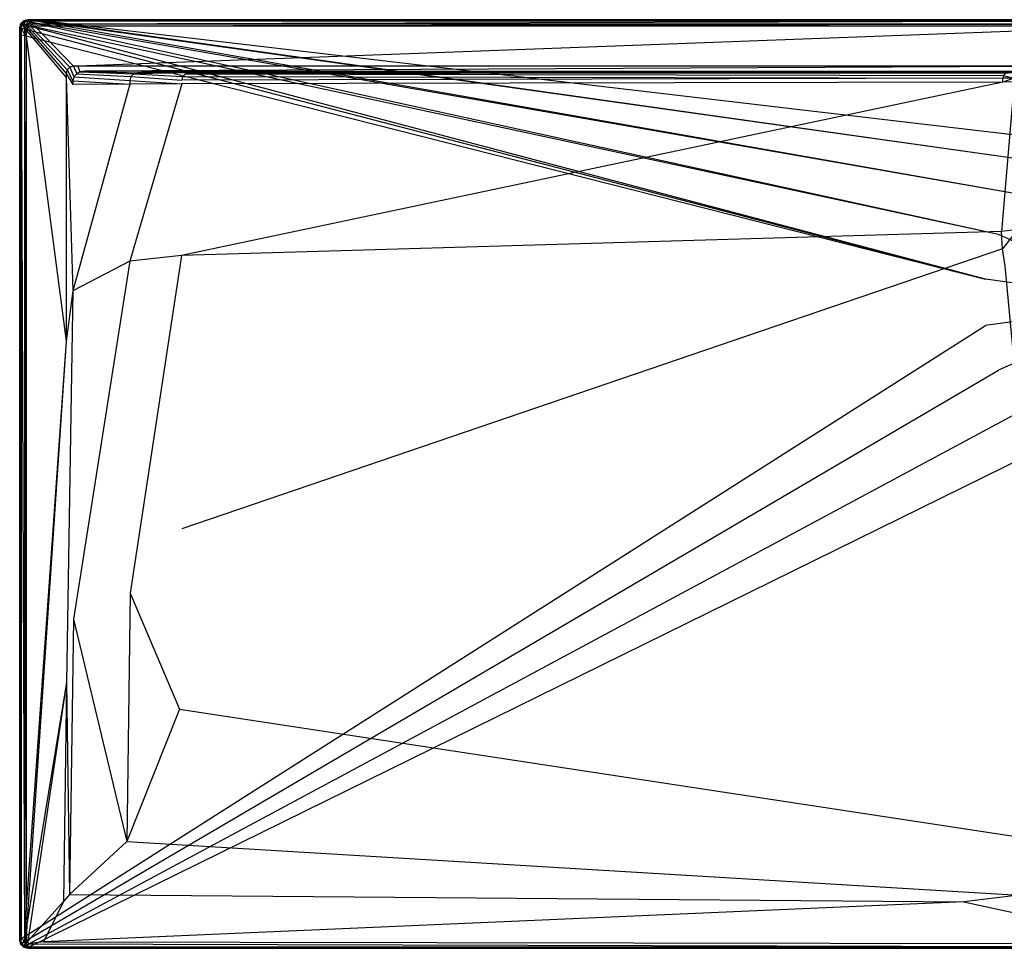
# Model space of a CAD drawing. Extents: x 0 to 1.7, y -0.7 to 0.
# Tile 1 of 8: x 0 to 0.74, y -0.7 to 0. Entities that reach past the tile are written whole.
import ezdxf

# ---------------------------------------------------------------- set-up
doc = ezdxf.new("R2010")
doc.units = 0
doc.layers.add('L1_WANNE_N_UDA1770ARA215V___0__', color=7, linetype='CONTINUOUS')

msp = doc.modelspace()

# ---------------------------------------------------------------- linework, layer by layer
at = {"layer": 'L1_WANNE_N_UDA1770ARA215V___0__', "color": 8}
for points, invisible_edges in [([(0.003007, -0.000804, 0.000751), (0.006015, 0, 0.01035), (0.006015, 0, 0.000751), (0.003007, -0.000804, 0.000751)], 13), ([(0.006015, 0, 0.01035), (0.003007, -0.000804, 0.000751), (0.003007, -0.000804, 0.01035), (0.006015, 0, 0.01035)], 14), ([(0.006015, 0), (0.003554, -0.00104), (0.003007, -0.000804), (0.006015, 0)], 13), ([(0.003007, -0.000804, 0.01035), (0.006015, 0, 0.0115), (0.006015, 0, 0.01035), (0.003007, -0.000804, 0.01035)], 13), ([(0.006015, 0, 0.0115), (0.003007, -0.000804, 0.01035), (0.003007, -0.000804, 0.0115), (0.006015, 0, 0.0115)], 14), ([(0.003565, -0.001766, 0.013975), (0.006015, 0, 0.0115), (0.003007, -0.000804, 0.0115), (0.003565, -0.001766, 0.013975)], 14), ([(0.003007, -0.000804), (0.006015, 0, 0.000751), (0.006015, 0), (0.003007, -0.000804)], 13), ([(0.006015, 0, 0.000751), (0.003007, -0.000804), (0.003007, -0.000804, 0.000751), (0.006015, 0, 0.000751)], 14), ([(0.003554, -0.00104), (0.006015, 0), (0.006604, -0.000196), (0.003554, -0.00104)], 14), ([(0.006152, -0.001037, 0.013975), (0.006015, 0, 0.0115), (0.003565, -0.001766, 0.013975), (0.006152, -0.001037, 0.013975)], 14), ([(0.006015, 0, 0.000751), (0.009771, 0), (0.006015, 0), (0.006015, 0, 0.000751)], 13), ([(0.009771, 0), (0.006015, 0, 0.000751), (0.009748, 0, 0.000751), (0.009771, 0)], 14), ([(0.009771, 0), (0.006604, -0.000196), (0.006015, 0), (0.009771, 0)], 13), ([(0.006015, 0, 0.000751), (0.009456, 0, 0.010344), (0.009748, 0, 0.000751), (0.006015, 0, 0.000751)], 13), ([(0.009456, 0, 0.010344), (0.006015, 0, 0.000751), (0.006015, 0, 0.01035), (0.009456, 0, 0.010344)], 14), ([(0.006015, 0, 0.01035), (0.00942, 0, 0.0115), (0.009456, 0, 0.010344), (0.006015, 0, 0.01035)], 13), ([(0.00942, 0, 0.0115), (0.006015, 0, 0.01035), (0.006015, 0, 0.0115), (0.00942, 0, 0.0115)], 14), ([(0.006152, -0.001037, 0.013975), (0.00942, 0, 0.0115), (0.006015, 0, 0.0115), (0.006152, -0.001037, 0.013975)], 13), ([(0.00942, 0, 0.0115), (0.006152, -0.001037, 0.013975), (0.009556, -0.001037, 0.013975), (0.00942, 0, 0.0115)], 14), ([(0.006604, -0.000196), (0.009771, 0), (0.010411, -0.00017), (0.006604, -0.000196)], 14), ([(0.009556, -0.001037, 0.013975), (0.85, 0, 0.0115), (0.00942, 0, 0.0115), (0.009556, -0.001037, 0.013975)], 13), ([(0.85, 0, 0.0115), (0.009456, 0, 0.010344), (0.00942, 0, 0.0115), (0.85, 0, 0.0115)], 14), ([(0.85, 0, 0.009683), (0.009748, 0, 0.000751), (0.009456, 0, 0.010344), (0.85, 0, 0.009683)], 14), ([(0.009456, 0, 0.010344), (0.85, 0, 0.0115), (0.85, 0, 0.009683), (0.009456, 0, 0.010344)], 13), ([(0.85, 0, 0.0115), (0.009556, -0.001037, 0.013975), (0.85, -0.001025, 0.013975), (0.85, 0, 0.0115)], 14), ([(0.009748, 0, 0.000751), (0.85, 0), (0.009771, 0), (0.009748, 0, 0.000751)], 13), ([(0.85, 0), (0.009748, 0, 0.000751), (0.85, 0, 0.000703), (0.85, 0)], 14), ([(0.009748, 0, 0.000751), (0.85, 0, 0.009683), (0.85, 0, 0.000703), (0.009748, 0, 0.000751)], 13), ([(0.85, 0), (0.010411, -0.00017), (0.009771, 0), (0.85, 0)], 13), ([(0.010411, -0.00017), (0.85, 0), (0.85, -0.000161), (0.010411, -0.00017)], 14), ([(0.000806, -0.002999, 0.01035), (0, -0.005998, 0.000751), (0, -0.005998, 0.01035), (0.000806, -0.002999, 0.01035)], 13), ([(0, -0.005998, 0.000751), (0.000806, -0.002999, 0.01035), (0.000806, -0.002999, 0.000751), (0, -0.005998, 0.000751)], 14), ([(0.000806, -0.002999), (0.000501, -0.006338), (0, -0.005998), (0.000806, -0.002999)], 13), ([(0.000806, -0.002999, 0.0115), (0, -0.005998, 0.01035), (0, -0.005998, 0.0115), (0.000806, -0.002999, 0.0115)], 13), ([(0, -0.005998, 0.01035), (0.000806, -0.002999, 0.0115), (0.000806, -0.002999, 0.01035), (0, -0.005998, 0.01035)], 14), ([(0.000806, -0.002999, 0.0115), (0, -0.005998, 0.0115), (0.00104, -0.006134, 0.013975), (0.000806, -0.002999, 0.0115)], 14), ([(0, -0.005998, 0.000751), (0.000806, -0.002999), (0, -0.005998), (0, -0.005998, 0.000751)], 13), ([(0.000806, -0.002999), (0, -0.005998, 0.000751), (0.000806, -0.002999, 0.000751), (0.000806, -0.002999)], 14), ([(0, -0.010778, 0.000751), (0, -0.005998), (0, -0.010778), (0, -0.010778, 0.000751)], 13), ([(0, -0.005998), (0, -0.010778, 0.000751), (0, -0.005998, 0.000751), (0, -0.005998)], 14), ([(0.000501, -0.006338), (0, -0.010778), (0, -0.005998), (0.000501, -0.006338)], 13), ([(0, -0.005998, 0.01035), (0, -0.010778, 0.000751), (0, -0.010778, 0.01035), (0, -0.005998, 0.01035)], 13), ([(0, -0.010778, 0.000751), (0, -0.005998, 0.01035), (0, -0.005998, 0.000751), (0, -0.010778, 0.000751)], 14), ([(0, -0.010778, 0.0115), (0.00104, -0.006134, 0.013975), (0, -0.005998, 0.0115), (0, -0.010778, 0.0115)], 14), ([(0, -0.010778, 0.0115), (0, -0.005998, 0.01035), (0, -0.010778, 0.01035), (0, -0.010778, 0.0115)], 13), ([(0, -0.005998, 0.01035), (0, -0.010778, 0.0115), (0, -0.005998, 0.0115), (0, -0.005998, 0.01035)], 14), ([(0.00104, -0.006134, 0.013975), (0, -0.010778, 0.0115), (0.00104, -0.010913, 0.013975), (0.00104, -0.006134, 0.013975)], 13), ([(0, -0.010778), (0.000501, -0.006338), (0.000501, -0.011173), (0, -0.010778)], 14), ([(0.000501, -0.006338), (0.000806, -0.002999), (0.001323, -0.003284), (0.000501, -0.006338)], 14), ([(0.001323, -0.003284), (0.72768, -0.195509), (0.000501, -0.006338), (0.001323, -0.003284)], 13), ([(0.72768, -0.195509), (0.000501, -0.011173), (0.000501, -0.006338), (0.72768, -0.195509)], 13), ([(0.000806, -0.002999, 0.01035), (0.003007, -0.000804, 0.000751), (0.000806, -0.002999, 0.000751), (0.000806, -0.002999, 0.01035)], 13), ([(0.003007, -0.000804, 0.000751), (0.000806, -0.002999, 0.01035), (0.003007, -0.000804, 0.01035), (0.003007, -0.000804, 0.000751)], 14), ([(0.003007, -0.000804), (0.001323, -0.003284), (0.000806, -0.002999), (0.003007, -0.000804)], 13), ([(0.000806, -0.002999, 0.0115), (0.003007, -0.000804, 0.01035), (0.000806, -0.002999, 0.01035), (0.000806, -0.002999, 0.0115)], 13), ([(0.003007, -0.000804, 0.01035), (0.000806, -0.002999, 0.0115), (0.003007, -0.000804, 0.0115), (0.003007, -0.000804, 0.01035)], 14), ([(0.001771, -0.003555, 0.013975), (0.003007, -0.000804, 0.0115), (0.000806, -0.002999, 0.0115), (0.001771, -0.003555, 0.013975)], 13), ([(0.000806, -0.002999, 0.000751), (0.003007, -0.000804), (0.000806, -0.002999), (0.000806, -0.002999, 0.000751)], 13), ([(0.003007, -0.000804), (0.000806, -0.002999, 0.000751), (0.003007, -0.000804, 0.000751), (0.003007, -0.000804)], 14), ([(0.000806, -0.002999, 0.0115), (0.00104, -0.006134, 0.013975), (0.001771, -0.003555, 0.013975), (0.000806, -0.002999, 0.0115)], 14), ([(0.003509, -0.006458, 0.015), (0.001771, -0.003555, 0.013975), (0.00104, -0.006134, 0.013975), (0.003509, -0.006458, 0.015)], 13), ([(0.003509, -0.011233, 0.015), (0.00104, -0.006134, 0.013975), (0.00104, -0.010913, 0.013975), (0.003509, -0.011233, 0.015)], 13), ([(0.00104, -0.006134, 0.013975), (0.003509, -0.011233, 0.015), (0.003509, -0.006458, 0.015), (0.00104, -0.006134, 0.013975)], 14), ([(0.001323, -0.003284), (0.003007, -0.000804), (0.003554, -0.00104), (0.001323, -0.003284)], 14), ([(0.003554, -0.00104), (0.73759, -0.161856), (0.001323, -0.003284), (0.003554, -0.00104)], 13), ([(0.72768, -0.195509), (0.001323, -0.003284), (0.73759, -0.161856), (0.72768, -0.195509)], 14), ([(0.003007, -0.000804, 0.0115), (0.001771, -0.003555, 0.013975), (0.003565, -0.001766, 0.013975), (0.003007, -0.000804, 0.0115)], 14), ([(0.003952, -0.00481, 0.015), (0.003565, -0.001766, 0.013975), (0.001771, -0.003555, 0.013975), (0.003952, -0.00481, 0.015)], 13), ([(0.001771, -0.003555, 0.013975), (0.003509, -0.006458, 0.015), (0.003952, -0.00481, 0.015), (0.001771, -0.003555, 0.013975)], 14), ([(0.004931, -0.007995, 0.015), (0.003952, -0.00481, 0.015), (0.003509, -0.006458, 0.015), (0.004931, -0.007995, 0.015)], 13), ([(0.004931, -0.012611, 0.015), (0.003509, -0.006458, 0.015), (0.003509, -0.011233, 0.015), (0.004931, -0.012611, 0.015)], 13), ([(0.003509, -0.006458, 0.015), (0.004931, -0.012611, 0.015), (0.004931, -0.007995, 0.015), (0.003509, -0.006458, 0.015)], 14), ([(0.006604, -0.000196), (0.756606, -0.132349), (0.003554, -0.00104), (0.006604, -0.000196)], 13), ([(0.73759, -0.161856), (0.003554, -0.00104), (0.756606, -0.132349), (0.73759, -0.161856)], 14), ([(0.004824, -0.00394, 0.015), (0.006152, -0.001037, 0.013975), (0.003565, -0.001766, 0.013975), (0.004824, -0.00394, 0.015)], 13), ([(0.003565, -0.001766, 0.013975), (0.003952, -0.00481, 0.015), (0.004824, -0.00394, 0.015), (0.003565, -0.001766, 0.013975)], 14), ([(0.005388, -0.006294, 0.015), (0.004824, -0.00394, 0.015), (0.003952, -0.00481, 0.015), (0.005388, -0.006294, 0.015)], 13), ([(0.003952, -0.00481, 0.015), (0.004931, -0.007995, 0.015), (0.005388, -0.006294, 0.015), (0.003952, -0.00481, 0.015)], 14), ([(0.006152, -0.001037, 0.013975), (0.004824, -0.00394, 0.015), (0.006477, -0.003499, 0.015), (0.006152, -0.001037, 0.013975)], 14), ([(0.006312, -0.005373, 0.015), (0.006477, -0.003499, 0.015), (0.004824, -0.00394, 0.015), (0.006312, -0.005373, 0.015)], 13), ([(0.004824, -0.00394, 0.015), (0.005388, -0.006294, 0.015), (0.006312, -0.005373, 0.015), (0.004824, -0.00394, 0.015)], 14), ([(0.035018, -0.040495, 0.015), (0.005388, -0.006294, 0.015), (0.004931, -0.007995, 0.015), (0.035018, -0.040495, 0.015)], 13), ([(0.035773, -0.037683, 0.015), (0.006312, -0.005373, 0.015), (0.005388, -0.006294, 0.015), (0.035773, -0.037683, 0.015)], 13), ([(0.005388, -0.006294, 0.015), (0.035018, -0.040495, 0.015), (0.035773, -0.037683, 0.015), (0.005388, -0.006294, 0.015)], 14), ([(0.006477, -0.003499, 0.015), (0.009556, -0.001037, 0.013975), (0.006152, -0.001037, 0.013975), (0.006477, -0.003499, 0.015)], 13), ([(0.006477, -0.003499, 0.015), (0.006312, -0.005373, 0.015), (0.008018, -0.004917, 0.015), (0.006477, -0.003499, 0.015)], 14), ([(0.03779, -0.035672, 0.015), (0.008018, -0.004917, 0.015), (0.006312, -0.005373, 0.015), (0.03779, -0.035672, 0.015)], 13), ([(0.006312, -0.005373, 0.015), (0.035773, -0.037683, 0.015), (0.03779, -0.035672, 0.015), (0.006312, -0.005373, 0.015)], 14), ([(0.009556, -0.001037, 0.013975), (0.006477, -0.003499, 0.015), (0.009878, -0.003499, 0.015), (0.009556, -0.001037, 0.013975)], 14), ([(0.008018, -0.004917, 0.015), (0.009878, -0.003499, 0.015), (0.006477, -0.003499, 0.015), (0.008018, -0.004917, 0.015)], 13), ([(0.010411, -0.00017), (0.783189, -0.10938), (0.006604, -0.000196), (0.010411, -0.00017)], 13), ([(0.756606, -0.132349), (0.006604, -0.000196), (0.783189, -0.10938), (0.756606, -0.132349)], 14), ([(0.009878, -0.003499, 0.015), (0.008018, -0.004917, 0.015), (0.011406, -0.004917, 0.015), (0.009878, -0.003499, 0.015)], 14), ([(0.04061, -0.034919, 0.015), (0.011406, -0.004917, 0.015), (0.008018, -0.004917, 0.015), (0.04061, -0.034919, 0.015)], 13), ([(0.008018, -0.004917, 0.015), (0.03779, -0.035672, 0.015), (0.04061, -0.034919, 0.015), (0.008018, -0.004917, 0.015)], 14), ([(0.009878, -0.003499, 0.015), (0.85, -0.001025, 0.013975), (0.009556, -0.001037, 0.013975), (0.009878, -0.003499, 0.015)], 13), ([(0.85, -0.001025, 0.013975), (0.009878, -0.003499, 0.015), (0.85, -0.003499, 0.015), (0.85, -0.001025, 0.013975)], 14), ([(0.011406, -0.004917, 0.015), (0.85, -0.003499, 0.015), (0.009878, -0.003499, 0.015), (0.011406, -0.004917, 0.015)], 13), ([(0.85, -0.000161), (0.815184, -0.09481), (0.010411, -0.00017), (0.85, -0.000161)], 13), ([(0.783189, -0.10938), (0.010411, -0.00017), (0.815184, -0.09481), (0.783189, -0.10938)], 14), ([(0.85, -0.003499, 0.015), (0.011406, -0.004917, 0.015), (0.85, -0.004917, 0.015), (0.85, -0.003499, 0.015)], 14), ([(0.043716, -0.034919, 0.015), (0.85, -0.004917, 0.015), (0.011406, -0.004917, 0.015), (0.043716, -0.034919, 0.015)], 13), ([(0.011406, -0.004917, 0.015), (0.04061, -0.034919, 0.015), (0.043716, -0.034919, 0.015), (0.011406, -0.004917, 0.015)], 14), ([(0.85, -0.004917, 0.015), (0.043716, -0.034919, 0.015), (0.85, -0.034919, 0.015), (0.85, -0.004917, 0.015)], 14), ([(0, -0.694002, 0.000751), (0, -0.010778), (0, -0.694002), (0, -0.694002, 0.000751)], 13), ([(0, -0.010778), (0, -0.694002, 0.000751), (0, -0.010778, 0.000751), (0, -0.010778)], 14), ([(0.000501, -0.011173), (0, -0.694002), (0, -0.010778), (0.000501, -0.011173)], 13), ([(0, -0.694002, 0.01035), (0, -0.010778, 0.000751), (0, -0.694002, 0.000751), (0, -0.694002, 0.01035)], 13), ([(0, -0.010778, 0.000751), (0, -0.694002, 0.01035), (0, -0.010778, 0.01035), (0, -0.010778, 0.000751)], 14), ([(0.00104, -0.693866, 0.013975), (0, -0.010778, 0.0115), (0, -0.694002, 0.0115), (0.00104, -0.693866, 0.013975)], 13), ([(0, -0.010778, 0.0115), (0.00104, -0.693866, 0.013975), (0.00104, -0.010913, 0.013975), (0, -0.010778, 0.0115)], 14), ([(0, -0.010778, 0.0115), (0, -0.694002, 0.01035), (0, -0.694002, 0.0115), (0, -0.010778, 0.0115)], 13), ([(0, -0.694002, 0.01035), (0, -0.010778, 0.0115), (0, -0.010778, 0.01035), (0, -0.694002, 0.01035)], 14), ([(0, -0.694002), (0.000501, -0.011173), (0.000518, -0.693051), (0, -0.694002)], 14), ([(0.000501, -0.011173), (0.72768, -0.195509), (0.72768, -0.230584), (0.000501, -0.011173)], 14), ([(0.72768, -0.230584), (0.000518, -0.693051), (0.000501, -0.011173), (0.72768, -0.230584)], 13), ([(0.003509, -0.693542, 0.015), (0.00104, -0.010913, 0.013975), (0.00104, -0.693866, 0.013975), (0.003509, -0.693542, 0.015)], 13), ([(0.00104, -0.010913, 0.013975), (0.003509, -0.693542, 0.015), (0.003509, -0.011233, 0.015), (0.00104, -0.010913, 0.013975)], 14), ([(0.004931, -0.668877, 0.015), (0.003509, -0.011233, 0.015), (0.003509, -0.693542, 0.015), (0.004931, -0.668877, 0.015)], 13), ([(0.003509, -0.011233, 0.015), (0.004931, -0.668877, 0.015), (0.004931, -0.012611, 0.015), (0.003509, -0.011233, 0.015)], 14), ([(0.035018, -0.043598, 0.015), (0.004931, -0.007995, 0.015), (0.004931, -0.012611, 0.015), (0.035018, -0.043598, 0.015)], 13), ([(0.004931, -0.007995, 0.015), (0.035018, -0.043598, 0.015), (0.035018, -0.040495, 0.015), (0.004931, -0.007995, 0.015)], 14), ([(0.035018, -0.242305, 0.015), (0.004931, -0.012611, 0.015), (0.004931, -0.668877, 0.015), (0.035018, -0.242305, 0.015)], 13), ([(0.004931, -0.012611, 0.015), (0.035018, -0.242305, 0.015), (0.035018, -0.043598, 0.015), (0.004931, -0.012611, 0.015)], 14), ([(0.040905, -0.042985, 0.015), (0.03779, -0.035672, 0.015), (0.035773, -0.037683, 0.015), (0.040905, -0.042985, 0.015)], 13), ([(0.043107, -0.04079, 0.015), (0.04061, -0.034919, 0.015), (0.03779, -0.035672, 0.015), (0.043107, -0.04079, 0.015)], 13), ([(0.03779, -0.035672, 0.015), (0.040905, -0.042985, 0.015), (0.043107, -0.04079, 0.015), (0.03779, -0.035672, 0.015)], 14), ([(0.04061, -0.034919, 0.015), (0.043107, -0.04079, 0.015), (0.045198, -0.03942, 0.015), (0.04061, -0.034919, 0.015)], 14), ([(0.045198, -0.03942, 0.015), (0.043716, -0.034919, 0.015), (0.04061, -0.034919, 0.015), (0.045198, -0.03942, 0.015)], 13), ([(0.049174, -0.038915, 0.015), (0.85, -0.034919, 0.015), (0.043716, -0.034919, 0.015), (0.049174, -0.038915, 0.015)], 13), ([(0.043716, -0.034919, 0.015), (0.045198, -0.03942, 0.015), (0.049174, -0.038915, 0.015), (0.043716, -0.034919, 0.015)], 14), ([(0.85, -0.034919, 0.015), (0.049174, -0.038915, 0.015), (0.85, -0.039018, 0.015), (0.85, -0.034919, 0.015)], 14), ([(0.040099, -0.045984, 0.015), (0.035773, -0.037683, 0.015), (0.035018, -0.040495, 0.015), (0.040099, -0.045984, 0.015)], 13), ([(0.040099, -0.048832, 0.015), (0.035018, -0.040495, 0.015), (0.035018, -0.043598, 0.015), (0.040099, -0.048832, 0.015)], 13), ([(0.035018, -0.040495, 0.015), (0.040099, -0.048832, 0.015), (0.040099, -0.045984, 0.015), (0.035018, -0.040495, 0.015)], 14), ([(0.040099, -0.204348, 0.015), (0.035018, -0.043598, 0.015), (0.035018, -0.242305, 0.015), (0.040099, -0.204348, 0.015)], 13), ([(0.035018, -0.043598, 0.015), (0.040099, -0.204348, 0.015), (0.040099, -0.048832, 0.015), (0.035018, -0.043598, 0.015)], 14), ([(0.035773, -0.037683, 0.015), (0.040099, -0.045984, 0.015), (0.040905, -0.042985, 0.015), (0.035773, -0.037683, 0.015)], 14), ([(0.082946, -0.04585, 0.014865), (0.040905, -0.042985, 0.015), (0.040099, -0.045984, 0.015), (0.082946, -0.04585, 0.014865)], 13), ([(0.083733, -0.042918, 0.014864), (0.043107, -0.04079, 0.015), (0.040905, -0.042985, 0.015), (0.083733, -0.042918, 0.014864)], 13), ([(0.040905, -0.042985, 0.015), (0.082946, -0.04585, 0.014865), (0.083733, -0.042918, 0.014864), (0.040905, -0.042985, 0.015)], 14), ([(0.085886, -0.040772, 0.014862), (0.045198, -0.03942, 0.015), (0.043107, -0.04079, 0.015), (0.085886, -0.040772, 0.014862)], 13), ([(0.043107, -0.04079, 0.015), (0.083733, -0.042918, 0.014864), (0.085886, -0.040772, 0.014862), (0.043107, -0.04079, 0.015)], 14), ([(0.088826, -0.039986, 0.014861), (0.049174, -0.038915, 0.015), (0.045198, -0.03942, 0.015), (0.088826, -0.039986, 0.014861)], 13), ([(0.045198, -0.03942, 0.015), (0.085886, -0.040772, 0.014862), (0.088826, -0.039986, 0.014861), (0.045198, -0.03942, 0.015)], 14), ([(0.85, -0.039018, 0.015), (0.049174, -0.038915, 0.015), (0.85, -0.039986, 0.014301), (0.85, -0.039018, 0.015)], 14), ([(0.85, -0.039986, 0.014301), (0.049174, -0.038915, 0.015), (0.091735, -0.039619, 0.014861), (0.85, -0.039986, 0.014301)], 14), ([(0.049174, -0.038915, 0.015), (0.088826, -0.039986, 0.014861), (0.091735, -0.039619, 0.014861), (0.049174, -0.038915, 0.015)], 14), ([(0.122055, -0.04552, 0.013053), (0.083733, -0.042918, 0.014864), (0.082946, -0.04585, 0.014865), (0.122055, -0.04552, 0.013053)], 13), ([(0.122798, -0.042753, 0.013049), (0.085886, -0.040772, 0.014862), (0.083733, -0.042918, 0.014864), (0.122798, -0.042753, 0.013049)], 13), ([(0.083733, -0.042918, 0.014864), (0.122055, -0.04552, 0.013053), (0.122798, -0.042753, 0.013049), (0.083733, -0.042918, 0.014864)], 14), ([(0.127604, -0.039986, 0.013113), (0.088826, -0.039986, 0.014861), (0.085886, -0.040772, 0.014862), (0.127604, -0.039986, 0.013113)], 14), ([(0.127604, -0.039986, 0.013113), (0.085886, -0.040772, 0.014862), (0.12483, -0.040727, 0.013045), (0.127604, -0.039986, 0.013113)], 14), ([(0.085886, -0.040772, 0.014862), (0.122798, -0.042753, 0.013049), (0.12483, -0.040727, 0.013045), (0.085886, -0.040772, 0.014862)], 14), ([(0.130145, -0.039685, 0.01323), (0.091735, -0.039619, 0.014861), (0.088826, -0.039986, 0.014861), (0.130145, -0.039685, 0.01323)], 14), ([(0.130145, -0.039685, 0.01323), (0.088826, -0.039986, 0.014861), (0.127604, -0.039986, 0.013113), (0.130145, -0.039685, 0.01323)], 14), ([(0.091735, -0.039619, 0.014861), (0.85, -0.039986, 0.012843), (0.85, -0.039986, 0.014301), (0.091735, -0.039619, 0.014861)], 14), ([(0.091735, -0.039619, 0.014861), (0.130145, -0.039685, 0.01323), (0.85, -0.039986, 0.012843), (0.091735, -0.039619, 0.014861)], 14), ([(0.740809, -0.044088, 0.00519), (0.122798, -0.042753, 0.013049), (0.122055, -0.04552, 0.013053), (0.740809, -0.044088, 0.00519)], 13), ([(0.740809, -0.044088, 0.00519), (0.122055, -0.04552, 0.013053), (0.122055, -0.048381, 0.013062), (0.740809, -0.044088, 0.00519)], 14), ([(0.740809, -0.046987, 0.005227), (0.740809, -0.044088, 0.00519), (0.122055, -0.048381, 0.013062), (0.740809, -0.046987, 0.005227)], 14), ([(0.74136, -0.042037, 0.005174), (0.12483, -0.040727, 0.013045), (0.122798, -0.042753, 0.013049), (0.74136, -0.042037, 0.005174)], 13), ([(0.122798, -0.042753, 0.013049), (0.740809, -0.044088, 0.00519), (0.74136, -0.042037, 0.005174), (0.122798, -0.042753, 0.013049)], 14), ([(0.744923, -0.039986, 0.005528), (0.127604, -0.039986, 0.013113), (0.12483, -0.040727, 0.013045), (0.744923, -0.039986, 0.005528)], 14), ([(0.744923, -0.039986, 0.005528), (0.12483, -0.040727, 0.013045), (0.742866, -0.040536, 0.005156), (0.744923, -0.039986, 0.005528)], 14), ([(0.12483, -0.040727, 0.013045), (0.74136, -0.042037, 0.005174), (0.742866, -0.040536, 0.005156), (0.12483, -0.040727, 0.013045)], 14), ([(0.745862, -0.039972, 0.00671), (0.130145, -0.039685, 0.01323), (0.127604, -0.039986, 0.013113), (0.745862, -0.039972, 0.00671)], 14), ([(0.127604, -0.039986, 0.013113), (0.744923, -0.039986, 0.005528), (0.745862, -0.039972, 0.00671), (0.127604, -0.039986, 0.013113)], 14), ([(0.130145, -0.039685, 0.01323), (0.85, -0.039986, 0.007258), (0.85, -0.039986, 0.012843), (0.130145, -0.039685, 0.01323)], 14), ([(0.130145, -0.039685, 0.01323), (0.745862, -0.039972, 0.00671), (0.85, -0.039986, 0.007258), (0.130145, -0.039685, 0.01323)], 14), ([(0.749302, -0.044016, 0.004797), (0.74136, -0.042037, 0.005174), (0.740809, -0.044088, 0.00519), (0.749302, -0.044016, 0.004797)], 13), ([(0.740809, -0.046987, 0.005227), (0.749302, -0.044016, 0.004797), (0.740809, -0.044088, 0.00519), (0.740809, -0.046987, 0.005227)], 13), ([(0.749302, -0.044016, 0.004797), (0.740809, -0.046987, 0.005227), (0.749302, -0.046918, 0.004835), (0.749302, -0.044016, 0.004797)], 14), ([(0.749843, -0.042001, 0.00478), (0.742866, -0.040536, 0.005156), (0.74136, -0.042037, 0.005174), (0.749843, -0.042001, 0.00478)], 13), ([(0.74136, -0.042037, 0.005174), (0.749302, -0.044016, 0.004797), (0.749843, -0.042001, 0.00478), (0.74136, -0.042037, 0.005174)], 14), ([(0.040099, -0.045984, 0.015), (0.082946, -0.048702, 0.014867), (0.082946, -0.04585, 0.014865), (0.040099, -0.045984, 0.015)], 14), ([(0.082946, -0.048702, 0.014867), (0.040099, -0.045984, 0.015), (0.040099, -0.048832, 0.015), (0.082946, -0.048702, 0.014867)], 13), ([(0.082946, -0.048702, 0.014867), (0.040099, -0.048832, 0.015), (0.040099, -0.204348, 0.015), (0.082946, -0.048702, 0.014867)], 14), ([(0.082946, -0.048702, 0.014867), (0.040099, -0.204348, 0.015), (0.082946, -0.181936, 0.014968), (0.082946, -0.048702, 0.014867)], 14), ([(0.082946, -0.04585, 0.014865), (0.122055, -0.048381, 0.013062), (0.122055, -0.04552, 0.013053), (0.082946, -0.04585, 0.014865)], 14), ([(0.122055, -0.048381, 0.013062), (0.082946, -0.04585, 0.014865), (0.082946, -0.048702, 0.014867), (0.122055, -0.048381, 0.013062)], 13), ([(0.122055, -0.048381, 0.013062), (0.082946, -0.048702, 0.014867), (0.082946, -0.181936, 0.014968), (0.122055, -0.048381, 0.013062)], 14), ([(0.122055, -0.048381, 0.013062), (0.082946, -0.181936, 0.014968), (0.121862, -0.177769, 0.0134), (0.122055, -0.048381, 0.013062)], 14), ([(0.740809, -0.046987, 0.005227), (0.122055, -0.048381, 0.013062), (0.121862, -0.177769, 0.0134), (0.740809, -0.046987, 0.005227)], 14), ([(0.740809, -0.046987, 0.005227), (0.121862, -0.177769, 0.0134), (0.739778, -0.159683, 0.006596), (0.740809, -0.046987, 0.005227)], 14), ([(0.749302, -0.046918, 0.004835), (0.740809, -0.046987, 0.005227), (0.739778, -0.159683, 0.006596), (0.749302, -0.046918, 0.004835)], 14), ([(0.749302, -0.046918, 0.004835), (0.739778, -0.159683, 0.006596), (0.748229, -0.158779, 0.006256), (0.749302, -0.046918, 0.004835)], 14), ([(0.85, -0.213047), (0.73759, -0.161856), (0.756606, -0.132349), (0.85, -0.213047)], 14), ([(0.739778, -0.159683, 0.006596), (0.121862, -0.177769, 0.0134), (0.122287, -0.383746, 0.013404), (0.739778, -0.159683, 0.006596)], 14), ([(0.740428, -0.172726, 0.006611), (0.739778, -0.159683, 0.006596), (0.122287, -0.383746, 0.013404), (0.740428, -0.172726, 0.006611)], 14), ([(0.85, -0.213047), (0.72768, -0.195509), (0.73759, -0.161856), (0.85, -0.213047)], 14), ([(0.748229, -0.158779, 0.006256), (0.739778, -0.159683, 0.006596), (0.740428, -0.172726, 0.006611), (0.748229, -0.158779, 0.006256)], 14), ([(0.74889, -0.162168, 0.006272), (0.748229, -0.158779, 0.006256), (0.740428, -0.172726, 0.006611), (0.74889, -0.162168, 0.006272)], 14), ([(0.74889, -0.162168, 0.006272), (0.740428, -0.172726, 0.006611), (0.742467, -0.185797, 0.006629), (0.74889, -0.162168, 0.006272)], 14), ([(0.083319, -0.432365, 0.014969), (0.121862, -0.177769, 0.0134), (0.082946, -0.181936, 0.014968), (0.083319, -0.432365, 0.014969)], 13), ([(0.121862, -0.177769, 0.0134), (0.083319, -0.432365, 0.014969), (0.122287, -0.383746, 0.013404), (0.121862, -0.177769, 0.0134)], 14), ([(0.740428, -0.172726, 0.006611), (0.122287, -0.383746, 0.013404), (0.120519, -0.519649, 0.013408), (0.740428, -0.172726, 0.006611)], 14), ([(0.742467, -0.185797, 0.006629), (0.740428, -0.172726, 0.006611), (0.120519, -0.519649, 0.013408), (0.742467, -0.185797, 0.006629)], 14), ([(0.040461, -0.451864, 0.015), (0.082946, -0.181936, 0.014968), (0.040099, -0.204348, 0.015), (0.040461, -0.451864, 0.015)], 13), ([(0.082946, -0.181936, 0.014968), (0.040461, -0.451864, 0.015), (0.083319, -0.432365, 0.014969), (0.082946, -0.181936, 0.014968)], 14), ([(0.773974, -0.520127, 0.013423), (0.742467, -0.185797, 0.006629), (0.120519, -0.519649, 0.013408), (0.773974, -0.520127, 0.013423)], 14), ([(0.85, -0.213047), (0.72768, -0.230584), (0.72768, -0.195509), (0.85, -0.213047)], 14), ([(0.035391, -0.499505, 0.015), (0.040099, -0.204348, 0.015), (0.035018, -0.242305, 0.015), (0.035391, -0.499505, 0.015)], 13), ([(0.040099, -0.204348, 0.015), (0.035391, -0.499505, 0.015), (0.040461, -0.451864, 0.015), (0.040099, -0.204348, 0.015)], 14), ([(0.85, -0.213047), (0.73759, -0.264238), (0.72768, -0.230584), (0.85, -0.213047)], 14), ([(0.85, -0.213047), (0.756606, -0.293744), (0.73759, -0.264238), (0.85, -0.213047)], 14), ([(0.000518, -0.693051), (0.72768, -0.230584), (0.73759, -0.264238), (0.000518, -0.693051)], 14), ([(0.005371, -0.681853, 0.015), (0.035018, -0.242305, 0.015), (0.004931, -0.668877, 0.015), (0.005371, -0.681853, 0.015)], 13), ([(0.035018, -0.242305, 0.015), (0.005371, -0.681853, 0.015), (0.035391, -0.499505, 0.015), (0.035018, -0.242305, 0.015)], 14), ([(0.73759, -0.264238), (0.001357, -0.696098), (0.000518, -0.693051), (0.73759, -0.264238)], 13), ([(0.001357, -0.696098), (0.73759, -0.264238), (0.756606, -0.293744), (0.001357, -0.696098)], 14), ([(0.756606, -0.293744), (0.003602, -0.698331), (0.001357, -0.696098), (0.756606, -0.293744)], 13), ([(0.003602, -0.698331), (0.756606, -0.293744), (0.783189, -0.316713), (0.003602, -0.698331)], 14), ([(0.783189, -0.316713), (0.006662, -0.699159), (0.003602, -0.698331), (0.783189, -0.316713)], 13), ([(0.006662, -0.699159), (0.783189, -0.316713), (0.815184, -0.331283), (0.006662, -0.699159)], 14), ([(0.815184, -0.331283), (0.85, -0.699168), (0.006662, -0.699159), (0.815184, -0.331283)], 13), ([(0.083319, -0.432365, 0.014969), (0.120519, -0.519649, 0.013408), (0.122287, -0.383746, 0.013404), (0.083319, -0.432365, 0.014969)], 14), ([(0.040461, -0.451864, 0.015), (0.080674, -0.619543, 0.01497), (0.083319, -0.432365, 0.014969), (0.040461, -0.451864, 0.015)], 14), ([(0.120519, -0.519649, 0.013408), (0.083319, -0.432365, 0.014969), (0.080674, -0.619543, 0.01497), (0.120519, -0.519649, 0.013408)], 13), ([(0.035391, -0.499505, 0.015), (0.03752, -0.659552, 0.015), (0.040461, -0.451864, 0.015), (0.035391, -0.499505, 0.015)], 14), ([(0.080674, -0.619543, 0.01497), (0.040461, -0.451864, 0.015), (0.03752, -0.659552, 0.015), (0.080674, -0.619543, 0.01497)], 13), ([(0.006095, -0.69464, 0.015), (0.035391, -0.499505, 0.015), (0.005371, -0.681853, 0.015), (0.006095, -0.69464, 0.015)], 13), ([(0.035391, -0.499505, 0.015), (0.006095, -0.69464, 0.015), (0.032979, -0.664622, 0.015), (0.035391, -0.499505, 0.015)], 14), ([(0.03752, -0.659552, 0.015), (0.035391, -0.499505, 0.015), (0.032979, -0.664622, 0.015), (0.03752, -0.659552, 0.015)], 13), ([(0.778266, -0.62001, 0.014971), (0.120519, -0.519649, 0.013408), (0.080674, -0.619543, 0.01497), (0.778266, -0.62001, 0.014971)], 13), ([(0.120519, -0.519649, 0.013408), (0.778266, -0.62001, 0.014971), (0.773974, -0.520127, 0.013423), (0.120519, -0.519649, 0.013408)], 14), ([(0.752831, -0.660014, 0.015), (0.080674, -0.619543, 0.01497), (0.03752, -0.659552, 0.015), (0.752831, -0.660014, 0.015)], 13), ([(0.080674, -0.619543, 0.01497), (0.752831, -0.660014, 0.015), (0.778266, -0.62001, 0.014971), (0.080674, -0.619543, 0.01497)], 14), ([(0.711536, -0.665081, 0.015), (0.03752, -0.659552, 0.015), (0.032979, -0.664622, 0.015), (0.711536, -0.665081, 0.015)], 13), ([(0.03752, -0.659552, 0.015), (0.711536, -0.665081, 0.015), (0.752831, -0.660014, 0.015), (0.03752, -0.659552, 0.015)], 14), ([(0.85, -0.665081, 0.015), (0.752831, -0.660014, 0.015), (0.711536, -0.665081, 0.015), (0.85, -0.665081, 0.015)], 13), ([(0.018037, -0.695083, 0.015), (0.032979, -0.664622, 0.015), (0.006095, -0.69464, 0.015), (0.018037, -0.695083, 0.015)], 13), ([(0.032979, -0.664622, 0.015), (0.018037, -0.695083, 0.015), (0.711536, -0.665081, 0.015), (0.032979, -0.664622, 0.015)], 14), ([(0.85, -0.695083, 0.015), (0.711536, -0.665081, 0.015), (0.018037, -0.695083, 0.015), (0.85, -0.695083, 0.015)], 13), ([(0.711536, -0.665081, 0.015), (0.85, -0.695083, 0.015), (0.85, -0.665081, 0.015), (0.711536, -0.665081, 0.015)], 14), ([(0.003952, -0.69519, 0.015), (0.004931, -0.668877, 0.015), (0.003509, -0.693542, 0.015), (0.003952, -0.69519, 0.015)], 13), ([(0.004931, -0.668877, 0.015), (0.003952, -0.69519, 0.015), (0.005371, -0.681853, 0.015), (0.004931, -0.668877, 0.015)], 14), ([(0.004824, -0.69606, 0.015), (0.005371, -0.681853, 0.015), (0.003952, -0.69519, 0.015), (0.004824, -0.69606, 0.015)], 13), ([(0.005371, -0.681853, 0.015), (0.004824, -0.69606, 0.015), (0.006095, -0.69464, 0.015), (0.005371, -0.681853, 0.015)], 14), ([(0.000518, -0.693051), (0.000806, -0.697001), (0, -0.694002), (0.000518, -0.693051)], 13), ([(0.00104, -0.693866, 0.013975), (0, -0.694002, 0.0115), (0.001771, -0.696445, 0.013975), (0.00104, -0.693866, 0.013975)], 14), ([(0.000806, -0.697001, 0.000751), (0, -0.694002), (0.000806, -0.697001), (0.000806, -0.697001, 0.000751)], 13), ([(0, -0.694002), (0.000806, -0.697001, 0.000751), (0, -0.694002, 0.000751), (0, -0.694002)], 14), ([(0.000806, -0.697001, 0.01035), (0, -0.694002, 0.000751), (0.000806, -0.697001, 0.000751), (0.000806, -0.697001, 0.01035)], 13), ([(0, -0.694002, 0.000751), (0.000806, -0.697001, 0.01035), (0, -0.694002, 0.01035), (0, -0.694002, 0.000751)], 14), ([(0, -0.694002, 0.0115), (0.000806, -0.697001, 0.0115), (0.001771, -0.696445, 0.013975), (0, -0.694002, 0.0115)], 14), ([(0, -0.694002, 0.0115), (0.000806, -0.697001, 0.01035), (0.000806, -0.697001, 0.0115), (0, -0.694002, 0.0115)], 13), ([(0.000806, -0.697001, 0.01035), (0, -0.694002, 0.0115), (0, -0.694002, 0.01035), (0.000806, -0.697001, 0.01035)], 14), ([(0.000806, -0.697001), (0.000518, -0.693051), (0.001357, -0.696098), (0.000806, -0.697001)], 14), ([(0.001357, -0.696098), (0.003007, -0.699196), (0.000806, -0.697001), (0.001357, -0.696098)], 13), ([(0.000806, -0.697001, 0.0115), (0.003565, -0.698234, 0.013975), (0.001771, -0.696445, 0.013975), (0.000806, -0.697001, 0.0115)], 14), ([(0.003007, -0.699196, 0.000751), (0.000806, -0.697001), (0.003007, -0.699196), (0.003007, -0.699196, 0.000751)], 13), ([(0.000806, -0.697001), (0.003007, -0.699196, 0.000751), (0.000806, -0.697001, 0.000751), (0.000806, -0.697001)], 14), ([(0.003007, -0.699196, 0.000751), (0.000806, -0.697001, 0.01035), (0.000806, -0.697001, 0.000751), (0.003007, -0.699196, 0.000751)], 13), ([(0.000806, -0.697001, 0.01035), (0.003007, -0.699196, 0.000751), (0.003007, -0.699196, 0.01035), (0.000806, -0.697001, 0.01035)], 14), ([(0.003565, -0.698234, 0.013975), (0.000806, -0.697001, 0.0115), (0.003007, -0.699196, 0.0115), (0.003565, -0.698234, 0.013975)], 13), ([(0.003007, -0.699196, 0.0115), (0.000806, -0.697001, 0.01035), (0.003007, -0.699196, 0.01035), (0.003007, -0.699196, 0.0115)], 13), ([(0.000806, -0.697001, 0.01035), (0.003007, -0.699196, 0.0115), (0.000806, -0.697001, 0.0115), (0.000806, -0.697001, 0.01035)], 14), ([(0.001771, -0.696445, 0.013975), (0.003509, -0.693542, 0.015), (0.00104, -0.693866, 0.013975), (0.001771, -0.696445, 0.013975)], 13), ([(0.003007, -0.699196), (0.001357, -0.696098), (0.003602, -0.698331), (0.003007, -0.699196)], 14), ([(0.003509, -0.693542, 0.015), (0.001771, -0.696445, 0.013975), (0.003952, -0.69519, 0.015), (0.003509, -0.693542, 0.015)], 14), ([(0.003565, -0.698234, 0.013975), (0.003952, -0.69519, 0.015), (0.001771, -0.696445, 0.013975), (0.003565, -0.698234, 0.013975)], 13), ([(0.003952, -0.69519, 0.015), (0.003565, -0.698234, 0.013975), (0.004824, -0.69606, 0.015), (0.003952, -0.69519, 0.015)], 14), ([(0.006152, -0.698963, 0.013975), (0.004824, -0.69606, 0.015), (0.003565, -0.698234, 0.013975), (0.006152, -0.698963, 0.013975)], 13), ([(0.006477, -0.696501, 0.015), (0.006095, -0.69464, 0.015), (0.004824, -0.69606, 0.015), (0.006477, -0.696501, 0.015)], 13), ([(0.004824, -0.69606, 0.015), (0.006152, -0.698963, 0.013975), (0.006477, -0.696501, 0.015), (0.004824, -0.69606, 0.015)], 14), ([(0.006095, -0.69464, 0.015), (0.006477, -0.696501, 0.015), (0.018037, -0.695083, 0.015), (0.006095, -0.69464, 0.015)], 14), ([(0.85, -0.698975, 0.013975), (0.006477, -0.696501, 0.015), (0.006152, -0.698963, 0.013975), (0.85, -0.698975, 0.013975)], 13), ([(0.85, -0.696501, 0.015), (0.018037, -0.695083, 0.015), (0.006477, -0.696501, 0.015), (0.85, -0.696501, 0.015)], 13), ([(0.006477, -0.696501, 0.015), (0.85, -0.698975, 0.013975), (0.85, -0.696501, 0.015), (0.006477, -0.696501, 0.015)], 14), ([(0.018037, -0.695083, 0.015), (0.85, -0.696501, 0.015), (0.85, -0.695083, 0.015), (0.018037, -0.695083, 0.015)], 14), ([(0.006152, -0.698963, 0.013975), (0.003565, -0.698234, 0.013975), (0.003007, -0.699196, 0.0115), (0.006152, -0.698963, 0.013975)], 14), ([(0.003602, -0.698331), (0.006015, -0.7), (0.003007, -0.699196), (0.003602, -0.698331)], 13), ([(0.006152, -0.698963, 0.013975), (0.003007, -0.699196, 0.0115), (0.006015, -0.7, 0.0115), (0.006152, -0.698963, 0.013975)], 14), ([(0.006015, -0.7), (0.003007, -0.699196, 0.000751), (0.003007, -0.699196), (0.006015, -0.7)], 13), ([(0.003007, -0.699196, 0.000751), (0.006015, -0.7), (0.006015, -0.7, 0.000751), (0.003007, -0.699196, 0.000751)], 14), ([(0.006015, -0.7, 0.01035), (0.003007, -0.699196, 0.000751), (0.006015, -0.7, 0.000751), (0.006015, -0.7, 0.01035)], 13), ([(0.003007, -0.699196, 0.000751), (0.006015, -0.7, 0.01035), (0.003007, -0.699196, 0.01035), (0.003007, -0.699196, 0.000751)], 14), ([(0.006015, -0.7, 0.01035), (0.003007, -0.699196, 0.0115), (0.003007, -0.699196, 0.01035), (0.006015, -0.7, 0.01035)], 13), ([(0.003007, -0.699196, 0.0115), (0.006015, -0.7, 0.01035), (0.006015, -0.7, 0.0115), (0.003007, -0.699196, 0.0115)], 14), ([(0.006015, -0.7), (0.003602, -0.698331), (0.006662, -0.699159), (0.006015, -0.7)], 14), ([(0.006015, -0.7, 0.0115), (0.85, -0.698975, 0.013975), (0.006152, -0.698963, 0.013975), (0.006015, -0.7, 0.0115)], 14), ([(0.85, -0.698975, 0.013975), (0.006015, -0.7, 0.0115), (0.85, -0.7, 0.0115), (0.85, -0.698975, 0.013975)], 13), ([(0.006662, -0.699159), (0.85, -0.7), (0.006015, -0.7), (0.006662, -0.699159)], 13), ([(0.85, -0.7, 0.000751), (0.006015, -0.7), (0.85, -0.7), (0.85, -0.7, 0.000751)], 13), ([(0.006015, -0.7), (0.85, -0.7, 0.000751), (0.006015, -0.7, 0.000751), (0.006015, -0.7)], 14), ([(0.85, -0.7, 0.0115), (0.006015, -0.7, 0.01035), (0.85, -0.7, 0.01035), (0.85, -0.7, 0.0115)], 13), ([(0.006015, -0.7, 0.01035), (0.85, -0.7, 0.0115), (0.006015, -0.7, 0.0115), (0.006015, -0.7, 0.01035)], 14), ([(0.85, -0.7, 0.01035), (0.006015, -0.7, 0.000751), (0.85, -0.7, 0.000751), (0.85, -0.7, 0.01035)], 13), ([(0.006015, -0.7, 0.000751), (0.85, -0.7, 0.01035), (0.006015, -0.7, 0.01035), (0.006015, -0.7, 0.000751)], 14), ([(0.85, -0.7), (0.006662, -0.699159), (0.85, -0.699168), (0.85, -0.7)], 14)]:
    msp.add_3dface(points, dxfattribs=dict(at, invisible_edges=invisible_edges))

doc.saveas('drawing.dxf')
